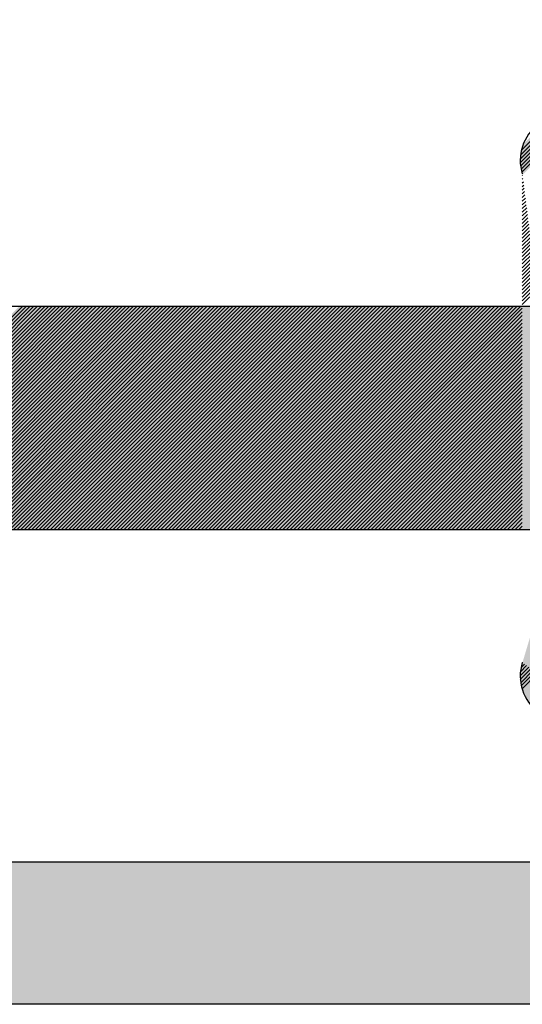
# Model space of a CAD drawing. Header units: inches. Extents: x -0.5 to 0.5, y -0.75 to 0.75.
# Tile 3 of 6: x -0.06 to 0.12, y -0.75 to -0.41. Entities that reach past the tile are written whole.
import ezdxf

# ---------------------------------------------------------------- set-up
doc = ezdxf.new("R2010")
doc.units = ezdxf.units.IN
doc.header["$MEASUREMENT"] = 0

msp = doc.modelspace()

# ---------------------------------------------------------------- hatches: boundary and pattern name
h = msp.add_hatch(color=7)
edge = h.paths.add_edge_path()
edge.add_line((-0.44304, 0.75208), (0.44304, 0.75208))
edge.add_spline(control_points=[(0.44304, 0.75208), (0.4745, 0.75208), (0.5, 0.72658), (0.5, 0.69512)], knot_values=[0, 0, 0, 0, 1, 1, 1, 1], degree=3, periodic=0)
edge.add_line((0.5, 0.69512), (0.5, -0.69513))
edge.add_spline(control_points=[(0.5, -0.69513), (0.5, -0.72659), (0.4745, -0.75209), (0.44304, -0.75209)], knot_values=[0, 0, 0, 0, 1, 1, 1, 1], degree=3, periodic=0)
edge.add_line((0.44304, -0.75209), (-0.44304, -0.75209))
edge.add_spline(control_points=[(-0.44304, -0.75209), (-0.4745, -0.75209), (-0.5, -0.72659), (-0.5, -0.69513)], knot_values=[0, 0, 0, 0, 1, 1, 1, 1], degree=3, periodic=0)
edge.add_line((-0.5, -0.69513), (-0.5, 0.69512))
edge.add_spline(control_points=[(-0.5, 0.69512), (-0.5, 0.72658), (-0.4745, 0.75208), (-0.44304, 0.75208)], knot_values=[0, 0, 0, 0, 1, 1, 1, 1], degree=3, periodic=0)
edge = h.paths.add_edge_path(flags=0)
edge.add_line((-0.39315, 0.70219), (0.39315, 0.70219))
edge.add_spline(control_points=[(0.39315, 0.70219), (0.42461, 0.70219), (0.45011, 0.67669), (0.45011, 0.64523)], knot_values=[0, 0, 0, 0, 1, 1, 1, 1], degree=3, periodic=0)
edge.add_line((0.45011, 0.64523), (0.45011, -0.64524))
edge.add_spline(control_points=[(0.45011, -0.64524), (0.45011, -0.6767), (0.42461, -0.7022), (0.39315, -0.7022)], knot_values=[0, 0, 0, 0, 1, 1, 1, 1], degree=3, periodic=0)
edge.add_line((0.39315, -0.7022), (-0.39315, -0.7022))
edge.add_spline(control_points=[(-0.39315, -0.7022), (-0.40825, -0.7022), (-0.42274, -0.6962), (-0.43343, -0.68552), (-0.44411, -0.67483), (-0.45011, -0.66035), (-0.45011, -0.64524)], knot_values=[0, 0, 0, 0, 1, 1, 1, 2, 2, 2, 2], degree=3, periodic=0)
edge.add_line((-0.45011, -0.64524), (-0.45011, 0.64523))
edge.add_spline(control_points=[(-0.45011, 0.64523), (-0.45011, 0.67669), (-0.42461, 0.70219), (-0.39315, 0.70219)], knot_values=[0, 0, 0, 0, 1, 1, 1, 1], degree=3, periodic=0)
for points in [[(0.11557, -0.45551), (0.13082, -0.44027), (0.13111, -0.44022), (0.13204, -0.44029), (0.11557, -0.45677), (0.11557, -0.45551)], [(0.11557, -0.45426), (0.12934, -0.44049), (0.13082, -0.44027), (0.11557, -0.45551), (0.11557, -0.45426)], [(0.11557, -0.45677), (0.13204, -0.44029), (0.13437, -0.44047), (0.13456, -0.44053), (0.11588, -0.45922), (0.11565, -0.45794), (0.11557, -0.45752), (0.11557, -0.45677)], [(0.11599, -0.45259), (0.12785, -0.44072), (0.12934, -0.44049), (0.11557, -0.45426), (0.11599, -0.45259)], [(0.11588, -0.45922), (0.13456, -0.44053), (0.1355, -0.44085), (0.11607, -0.46028), (0.11588, -0.45922)], [(0.11668, -0.45039), (0.1256, -0.44147), (0.12785, -0.44072), (0.11599, -0.45259), (0.11632, -0.45125), (0.11668, -0.45039)], [(0.13644, -0.44116), (0.11638, -0.46123), (0.11607, -0.46028), (0.1355, -0.44085), (0.13644, -0.44116)], [(0.03861, -0.58562), (0.11632, -0.50791), (0.11682, -0.50741), (0.11833, -0.50741), (0.11958, -0.50741), (0.12084, -0.50741), (0.12334, -0.50741), (0.1246, -0.50741), (0.1261, -0.50741), (0.12735, -0.50741), (0.12861, -0.50741), (0.12986, -0.50741), (0.13101, -0.50741), (0.13111, -0.50741), (0.13109, -0.50733), (0.13638, -0.50214), (0.17272, -0.4658), (0.17347, -0.4663), (0.17437, -0.46691), (0.17511, -0.46741), (0.17586, -0.46792), (0.17661, -0.46843), (0.17736, -0.46893), (0.17811, -0.46944), (0.17885, -0.46995), (0.1796, -0.47045), (0.18035, -0.47096), (0.1811, -0.47146), (0.18184, -0.47197), (0.18274, -0.47258), (0.18349, -0.47308), (0.18438, -0.47369), (0.18513, -0.4742), (0.18588, -0.4747), (0.18663, -0.47521), (0.18737, -0.47572), (0.18812, -0.47622), (0.18887, -0.47673), (0.18962, -0.47723), (0.19051, -0.47784), (0.19126, -0.47835), (0.19201, -0.47885), (0.19275, -0.47936), (0.1935, -0.47987), (0.19425, -0.48037), (0.195, -0.48088), (0.19589, -0.48149), (0.19664, -0.48199), (0.19739, -0.4825), (0.19814, -0.483), (0.19903, -0.48361), (0.19978, -0.48412), (0.20053, -0.48462), (0.20127, -0.48513), (0.20202, -0.48564), (0.20277, -0.48614), (0.20352, -0.48665), (0.20426, -0.48715), (0.20501, -0.48766), (0.20576, -0.48817), (0.20666, -0.48877), (0.20755, -0.48938), (0.2083, -0.48989), (0.20905, -0.49039), (0.20979, -0.4909), (0.21054, -0.4914), (0.21129, -0.49191), (0.21204, -0.49242), (0.21278, -0.49292), (0.13187, -0.57409), (0.13086, -0.5751), (0.21353, -0.49343), (0.21443, -0.49404), (0.21518, -0.49454), (0.21592, -0.49505), (0.21667, -0.49555), (0.21742, -0.49606), (0.21832, -0.49667), (0.21906, -0.49717), (0.21981, -0.49768), (0.22056, -0.49819), (0.2213, -0.49869), (0.22205, -0.4992), (0.22295, -0.49981), (0.2237, -0.50031), (0.22444, -0.50082), (0.22519, -0.50132), (0.22594, -0.50183), (0.22669, -0.50234), (0.22743, -0.50284), (0.22818, -0.50335), (0.22893, -0.50385), (0.22982, -0.50446), (0.23072, -0.50507), (0.23147, -0.50558), (0.23222, -0.50608), (0.23296, -0.50659), (0.23371, -0.50709), (0.23446, -0.5076), (0.23521, -0.50811), (0.23595, -0.50861), (0.2367, -0.50912), (0.23745, -0.50962), (0.2382, -0.51013), (0.23909, -0.51074), (0.23984, -0.51124), (0.24059, -0.51175), (0.24148, -0.51236), (0.24223, -0.51286), (0.24298, -0.51337), (0.24373, -0.51388), (0.24447, -0.51438), (0.24522, -0.51489), (0.24597, -0.51539), (0.24687, -0.516), (0.24761, -0.51651), (0.24836, -0.51701), (0.24911, -0.51752), (0.24985, -0.51803), (0.2506, -0.51853), (0.25135, -0.51904), (0.25225, -0.51964), (0.25299, -0.52015), (0.25374, -0.52066), (0.25449, -0.52116), (0.25539, -0.52177), (0.25613, -0.52228), (0.25688, -0.52278), (0.25763, -0.52329), (0.25837, -0.52379), (0.25912, -0.5243), (0.25987, -0.52481), (0.26062, -0.52531), (0.26136, -0.52582), (0.26211, -0.52633), (0.26391, -0.52754), (0.1449, -0.64655), (0.14014, -0.6498), (0.13738, -0.65156), (0.137, -0.65168), (0.13437, -0.65256), (0.13193, -0.65275), (0.13111, -0.65281), (0.13068, -0.65274), (0.12959, -0.65258), (0.12851, -0.65241), (0.12785, -0.65231), (0.12748, -0.65218), (0.12653, -0.65187), (0.12485, -0.65131), (0.12469, -0.65123), (0.12468, -0.65122), (0.12368, -0.65072), (0.12284, -0.6503), (0.12184, -0.6498), (0.12134, -0.6493), (0.12008, -0.64805), (0.11958, -0.64755), (0.11937, -0.64726), (0.11884, -0.64653), (0.11758, -0.64479), (0.11735, -0.64426), (0.11691, -0.6432), (0.11632, -0.64178), (0.11622, -0.64138), (0.11592, -0.64018), (0.11557, -0.63877), (0.11557, -0.63802), (0.11557, -0.63677), (0.11557, -0.63551), (0.11595, -0.63388), (0.11632, -0.63225), (0.1174, -0.62867), (0.11805, -0.62651), (0.11913, -0.62293), (0.11967, -0.62113), (0.12021, -0.61934), (0.12085, -0.61721), (0.1214, -0.6154), (0.12194, -0.6136), (0.12248, -0.61181), (0.12302, -0.61001), (0.12356, -0.60822), (0.1242, -0.60609), (0.12465, -0.60461), (0.12529, -0.60248), (0.12583, -0.60069), (0.12637, -0.5989), (0.12701, -0.59676), (0.12745, -0.59531), (0.12809, -0.59316), (0.12863, -0.59136), (0.12917, -0.58957), (0.12971, -0.58778), (0.13036, -0.58562), (0.12911, -0.58562), (0.12785, -0.58562), (0.1266, -0.58562), (0.12535, -0.58562), (0.12384, -0.58562), (0.12259, -0.58562), (0.12134, -0.58562), (0.12008, -0.58562), (0.11883, -0.58562), (0.11758, -0.58562), (0.11482, -0.58562), (0.11356, -0.58562), (0.11231, -0.58562), (0.11106, -0.58562), (0.1098, -0.58562), (0.1083, -0.58562), (0.10705, -0.58562), (0.10579, -0.58562), (0.10454, -0.58562), (0.10329, -0.58562), (0.10203, -0.58562), (0.10078, -0.58562), (0.09928, -0.58562), (0.09802, -0.58562), (0.09677, -0.58562), (0.09551, -0.58562), (0.09426, -0.58562), (0.09301, -0.58562), (0.0915, -0.58562), (0.09025, -0.58562), (0.089, -0.58562), (0.08774, -0.58562), (0.08649, -0.58562), (0.08524, -0.58562), (0.08373, -0.58562), (0.08248, -0.58562), (0.08123, -0.58562), (0.07997, -0.58562), (0.07872, -0.58562), (0.07746, -0.58562), (0.07596, -0.58562), (0.07471, -0.58562), (0.07345, -0.58562), (0.0722, -0.58562), (0.07095, -0.58562), (0.06969, -0.58562), (0.06819, -0.58562), (0.06694, -0.58562), (0.06568, -0.58562), (0.06443, -0.58562), (0.06318, -0.58562), (0.06192, -0.58562), (0.06042, -0.58562), (0.05916, -0.58562), (0.05791, -0.58562), (0.05666, -0.58562), (0.0554, -0.58562), (0.05415, -0.58562), (0.05265, -0.58562), (0.05139, -0.58562), (0.05014, -0.58562), (0.04889, -0.58562), (0.04763, -0.58562), (0.04638, -0.58562), (0.04487, -0.58562), (0.04362, -0.58562), (0.04237, -0.58562), (0.04111, -0.58562), (0.03986, -0.58562), (0.03861, -0.58562)], [(-0.13889, -0.58562), (-0.06042, -0.50741), (-0.05916, -0.50741), (-0.13763, -0.58562), (-0.13889, -0.58562)], [(-0.13763, -0.58562), (-0.05916, -0.50741), (-0.05791, -0.50741), (-0.13638, -0.58562), (-0.13763, -0.58562)], [(-0.13638, -0.58562), (-0.05791, -0.50741), (-0.05666, -0.50741), (-0.13487, -0.58562), (-0.13638, -0.58562)], [(-0.13487, -0.58562), (-0.05666, -0.50741), (-0.05515, -0.50741), (-0.13362, -0.58562), (-0.13487, -0.58562)], [(-0.13362, -0.58562), (-0.05515, -0.50741), (-0.0539, -0.50741), (-0.13237, -0.58562), (-0.13362, -0.58562)], [(-0.13237, -0.58562), (-0.0539, -0.50741), (-0.05265, -0.50741), (-0.13111, -0.58562), (-0.13237, -0.58562)], [(-0.13111, -0.58562), (-0.05265, -0.50741), (-0.05139, -0.50741), (-0.12986, -0.58562), (-0.13111, -0.58562)], [(-0.12986, -0.58562), (-0.05139, -0.50741), (-0.05014, -0.50741), (-0.12861, -0.58562), (-0.12986, -0.58562)], [(-0.12861, -0.58562), (-0.05014, -0.50741), (-0.04889, -0.50741), (-0.1271, -0.58562), (-0.12861, -0.58562)], [(-0.1271, -0.58562), (-0.04889, -0.50741), (-0.04738, -0.50741), (-0.12585, -0.58562), (-0.1271, -0.58562)], [(-0.12585, -0.58562), (-0.04738, -0.50741), (-0.04613, -0.50741), (-0.1246, -0.58562), (-0.12585, -0.58562)], [(-0.1246, -0.58562), (-0.04613, -0.50741), (-0.04487, -0.50741), (-0.12334, -0.58562), (-0.1246, -0.58562)], [(-0.12334, -0.58562), (-0.04487, -0.50741), (-0.04362, -0.50741), (-0.12209, -0.58562), (-0.12334, -0.58562)], [(-0.12209, -0.58562), (-0.04362, -0.50741), (-0.04237, -0.50741), (-0.12084, -0.58562), (-0.12209, -0.58562)], [(-0.12084, -0.58562), (-0.04237, -0.50741), (-0.04111, -0.50741), (-0.11933, -0.58562), (-0.12084, -0.58562)], [(-0.11933, -0.58562), (-0.04111, -0.50741), (-0.03961, -0.50741), (-0.11808, -0.58562), (-0.11933, -0.58562)], [(-0.11808, -0.58562), (-0.03961, -0.50741), (-0.03836, -0.50741), (-0.11682, -0.58562), (-0.11808, -0.58562)], [(-0.11682, -0.58562), (-0.03836, -0.50741), (-0.0371, -0.50741), (-0.11557, -0.58562), (-0.11682, -0.58562)], [(-0.11557, -0.58562), (-0.0371, -0.50741), (-0.03585, -0.50741), (-0.11432, -0.58562), (-0.11557, -0.58562)], [(-0.11432, -0.58562), (-0.03585, -0.50741), (-0.0346, -0.50741), (-0.11306, -0.58562), (-0.11432, -0.58562)], [(-0.11306, -0.58562), (-0.0346, -0.50741), (-0.03334, -0.50741), (-0.11156, -0.58562), (-0.11306, -0.58562)], [(-0.11156, -0.58562), (-0.03334, -0.50741), (-0.03184, -0.50741), (-0.11031, -0.58562), (-0.11156, -0.58562)], [(-0.11031, -0.58562), (-0.03184, -0.50741), (-0.03058, -0.50741), (-0.10905, -0.58562), (-0.11031, -0.58562)], [(-0.10905, -0.58562), (-0.03058, -0.50741), (-0.02933, -0.50741), (-0.1078, -0.58562), (-0.10905, -0.58562)], [(-0.1078, -0.58562), (-0.02933, -0.50741), (-0.02808, -0.50741), (-0.10655, -0.58562), (-0.1078, -0.58562)], [(-0.10655, -0.58562), (-0.02808, -0.50741), (-0.02682, -0.50741), (-0.10529, -0.58562), (-0.10655, -0.58562)], [(-0.10529, -0.58562), (-0.02682, -0.50741), (-0.02557, -0.50741), (-0.10379, -0.58562), (-0.10529, -0.58562)], [(-0.10379, -0.58562), (-0.02557, -0.50741), (-0.02432, -0.50741), (-0.10253, -0.58562), (-0.10379, -0.58562)], [(-0.10253, -0.58562), (-0.02432, -0.50741), (-0.02281, -0.50741), (-0.10128, -0.58562), (-0.10253, -0.58562)], [(-0.10128, -0.58562), (-0.02281, -0.50741), (-0.02156, -0.50741), (-0.10003, -0.58562), (-0.10128, -0.58562)], [(-0.10003, -0.58562), (-0.02156, -0.50741), (-0.02031, -0.50741), (-0.09877, -0.58562), (-0.10003, -0.58562)], [(-0.09877, -0.58562), (-0.02031, -0.50741), (-0.01905, -0.50741), (-0.09752, -0.58562), (-0.09877, -0.58562)], [(-0.09752, -0.58562), (-0.01905, -0.50741), (-0.0178, -0.50741), (-0.09602, -0.58562), (-0.09752, -0.58562)], [(-0.09602, -0.58562), (-0.0178, -0.50741), (-0.01655, -0.50741), (-0.09476, -0.58562), (-0.09602, -0.58562)], [(-0.09476, -0.58562), (-0.01655, -0.50741), (-0.01504, -0.50741), (-0.09351, -0.58562), (-0.09476, -0.58562)], [(-0.09351, -0.58562), (-0.01504, -0.50741), (-0.01379, -0.50741), (-0.09226, -0.58562), (-0.09351, -0.58562)], [(-0.09226, -0.58562), (-0.01379, -0.50741), (-0.01253, -0.50741), (-0.091, -0.58562), (-0.09226, -0.58562)], [(-0.091, -0.58562), (-0.01253, -0.50741), (-0.01128, -0.50741), (-0.08975, -0.58562), (-0.091, -0.58562)], [(-0.08975, -0.58562), (-0.01128, -0.50741), (-0.01003, -0.50741), (-0.08824, -0.58562), (-0.08975, -0.58562)], [(-0.08824, -0.58562), (-0.01003, -0.50741), (-0.00877, -0.50741), (-0.08699, -0.58562), (-0.08824, -0.58562)], [(-0.08699, -0.58562), (-0.00877, -0.50741), (-0.00727, -0.50741), (-0.08574, -0.58562), (-0.08699, -0.58562)], [(-0.08574, -0.58562), (-0.00727, -0.50741), (-0.00602, -0.50741), (-0.08448, -0.58562), (-0.08574, -0.58562)], [(-0.08448, -0.58562), (-0.00602, -0.50741), (-0.00476, -0.50741), (-0.08323, -0.58562), (-0.08448, -0.58562)], [(-0.08323, -0.58562), (-0.00476, -0.50741), (-0.00351, -0.50741), (-0.08198, -0.58562), (-0.08323, -0.58562)], [(-0.08198, -0.58562), (-0.00351, -0.50741), (-0.00226, -0.50741), (-0.08047, -0.58562), (-0.08198, -0.58562)], [(-0.08047, -0.58562), (-0.00226, -0.50741), (-0.001, -0.50741), (-0.07922, -0.58562), (-0.08047, -0.58562)], [(-0.07922, -0.58562), (-0.001, -0.50741), (0.0005, -0.50741), (-0.07797, -0.58562), (-0.07922, -0.58562)], [(-0.07797, -0.58562), (0.0005, -0.50741), (0.00175, -0.50741), (-0.07671, -0.58562), (-0.07797, -0.58562)], [(-0.07671, -0.58562), (0.00175, -0.50741), (0.00301, -0.50741), (-0.07546, -0.58562), (-0.07671, -0.58562)], [(-0.07546, -0.58562), (0.00301, -0.50741), (0.00426, -0.50741), (-0.07421, -0.58562), (-0.07546, -0.58562)], [(-0.07421, -0.58562), (0.00426, -0.50741), (0.00552, -0.50741), (-0.0727, -0.58562), (-0.07421, -0.58562)], [(-0.0727, -0.58562), (0.00552, -0.50741), (0.00677, -0.50741), (-0.07145, -0.58562), (-0.0727, -0.58562)], [(-0.07145, -0.58562), (0.00677, -0.50741), (0.00827, -0.50741), (-0.07019, -0.58562), (-0.07145, -0.58562)], [(-0.07019, -0.58562), (0.00827, -0.50741), (0.00953, -0.50741), (-0.06894, -0.58562), (-0.07019, -0.58562)], [(-0.06894, -0.58562), (0.00953, -0.50741), (0.01078, -0.50741), (-0.06769, -0.58562), (-0.06894, -0.58562)], [(-0.06769, -0.58562), (0.01078, -0.50741), (0.01203, -0.50741), (-0.06643, -0.58562), (-0.06769, -0.58562)], [(-0.06643, -0.58562), (0.01203, -0.50741), (0.01329, -0.50741), (-0.06493, -0.58562), (-0.06643, -0.58562)], [(-0.06493, -0.58562), (0.01329, -0.50741), (0.01454, -0.50741), (-0.06368, -0.58562), (-0.06493, -0.58562)], [(-0.06368, -0.58562), (0.01454, -0.50741), (0.01604, -0.50741), (-0.06242, -0.58562), (-0.06368, -0.58562)], [(-0.06242, -0.58562), (0.01604, -0.50741), (0.0173, -0.50741), (-0.06117, -0.58562), (-0.06242, -0.58562)], [(-0.06117, -0.58562), (0.0173, -0.50741), (0.01855, -0.50741), (-0.05992, -0.58562), (-0.06117, -0.58562)], [(-0.05992, -0.58562), (0.01855, -0.50741), (0.0198, -0.50741), (-0.05866, -0.58562), (-0.05992, -0.58562)], [(-0.05866, -0.58562), (0.0198, -0.50741), (0.02106, -0.50741), (-0.05741, -0.58562), (-0.05866, -0.58562)], [(-0.05741, -0.58562), (0.02106, -0.50741), (0.02231, -0.50741), (-0.05591, -0.58562), (-0.05741, -0.58562)], [(-0.05591, -0.58562), (0.02231, -0.50741), (0.02382, -0.50741), (-0.05465, -0.58562), (-0.05591, -0.58562)], [(-0.05465, -0.58562), (0.02382, -0.50741), (0.02507, -0.50741), (-0.0534, -0.58562), (-0.05465, -0.58562)], [(-0.0534, -0.58562), (0.02507, -0.50741), (0.02632, -0.50741), (-0.05214, -0.58562), (-0.0534, -0.58562)], [(-0.05214, -0.58562), (0.02632, -0.50741), (0.02758, -0.50741), (-0.05089, -0.58562), (-0.05214, -0.58562)], [(-0.05089, -0.58562), (0.02758, -0.50741), (0.02883, -0.50741), (-0.04964, -0.58562), (-0.05089, -0.58562)], [(-0.04964, -0.58562), (0.02883, -0.50741), (0.03008, -0.50741), (-0.04813, -0.58562), (-0.04964, -0.58562)], [(-0.04813, -0.58562), (0.03008, -0.50741), (0.03159, -0.50741), (-0.04688, -0.58562), (-0.04813, -0.58562)], [(-0.04688, -0.58562), (0.03159, -0.50741), (0.03284, -0.50741), (-0.04563, -0.58562), (-0.04688, -0.58562)], [(-0.04563, -0.58562), (0.03284, -0.50741), (0.03409, -0.50741), (-0.04437, -0.58562), (-0.04563, -0.58562)], [(-0.04437, -0.58562), (0.03409, -0.50741), (0.03535, -0.50741), (-0.04312, -0.58562), (-0.04437, -0.58562)], [(-0.04312, -0.58562), (0.03535, -0.50741), (0.0366, -0.50741), (-0.04187, -0.58562), (-0.04312, -0.58562)], [(-0.04187, -0.58562), (0.0366, -0.50741), (0.03785, -0.50741), (-0.04036, -0.58562), (-0.04187, -0.58562)], [(-0.04036, -0.58562), (0.03785, -0.50741), (0.03936, -0.50741), (-0.03911, -0.58562), (-0.04036, -0.58562)], [(-0.03911, -0.58562), (0.03936, -0.50741), (0.04061, -0.50741), (-0.03785, -0.58562), (-0.03911, -0.58562)], [(-0.03785, -0.58562), (0.04061, -0.50741), (0.04187, -0.50741), (-0.0366, -0.58562), (-0.03785, -0.58562)], [(-0.0366, -0.58562), (0.04187, -0.50741), (0.04312, -0.50741), (-0.03535, -0.58562), (-0.0366, -0.58562)], [(-0.03535, -0.58562), (0.04312, -0.50741), (0.04437, -0.50741), (-0.03409, -0.58562), (-0.03535, -0.58562)], [(-0.03409, -0.58562), (0.04437, -0.50741), (0.04563, -0.50741), (-0.03259, -0.58562), (-0.03409, -0.58562)], [(-0.03259, -0.58562), (0.04563, -0.50741), (0.04713, -0.50741), (-0.03134, -0.58562), (-0.03259, -0.58562)], [(-0.03134, -0.58562), (0.04713, -0.50741), (0.04838, -0.50741), (-0.03008, -0.58562), (-0.03134, -0.58562)], [(-0.03008, -0.58562), (0.04838, -0.50741), (0.04964, -0.50741), (-0.02883, -0.58562), (-0.03008, -0.58562)], [(-0.02883, -0.58562), (0.04964, -0.50741), (0.05089, -0.50741), (-0.02758, -0.58562), (-0.02883, -0.58562)], [(-0.02758, -0.58562), (0.05089, -0.50741), (0.05214, -0.50741), (-0.02632, -0.58562), (-0.02758, -0.58562)], [(-0.02632, -0.58562), (0.05214, -0.50741), (0.0534, -0.50741), (-0.02482, -0.58562), (-0.02632, -0.58562)], [(-0.02482, -0.58562), (0.0534, -0.50741), (0.0549, -0.50741), (-0.02357, -0.58562), (-0.02482, -0.58562)], [(-0.02357, -0.58562), (0.0549, -0.50741), (0.05616, -0.50741), (-0.02231, -0.58562), (-0.02357, -0.58562)], [(-0.02231, -0.58562), (0.05616, -0.50741), (0.05741, -0.50741), (-0.02106, -0.58562), (-0.02231, -0.58562)], [(-0.02106, -0.58562), (0.05741, -0.50741), (0.05866, -0.50741), (-0.0198, -0.58562), (-0.02106, -0.58562)], [(-0.0198, -0.58562), (0.05866, -0.50741), (0.05992, -0.50741), (-0.01855, -0.58562), (-0.0198, -0.58562)], [(-0.01855, -0.58562), (0.05992, -0.50741), (0.06117, -0.50741), (-0.01705, -0.58562), (-0.01855, -0.58562)], [(-0.01705, -0.58562), (0.06117, -0.50741), (0.06242, -0.50741), (-0.01579, -0.58562), (-0.01705, -0.58562)], [(-0.01579, -0.58562), (0.06242, -0.50741), (0.06393, -0.50741), (-0.01454, -0.58562), (-0.01579, -0.58562)], [(-0.01454, -0.58562), (0.06393, -0.50741), (0.06518, -0.50741), (-0.01329, -0.58562), (-0.01454, -0.58562)], [(-0.01329, -0.58562), (0.06518, -0.50741), (0.06643, -0.50741), (-0.01203, -0.58562), (-0.01329, -0.58562)], [(-0.01203, -0.58562), (0.06643, -0.50741), (0.06769, -0.50741), (-0.01078, -0.58562), (-0.01203, -0.58562)], [(-0.01078, -0.58562), (0.06769, -0.50741), (0.06894, -0.50741), (-0.00928, -0.58562), (-0.01078, -0.58562)], [(0.07019, -0.50741), (-0.00802, -0.58562), (-0.00928, -0.58562), (0.06894, -0.50741), (0.07019, -0.50741)], [(-0.00802, -0.58562), (0.07019, -0.50741), (0.0717, -0.50741), (-0.00677, -0.58562), (-0.00802, -0.58562)], [(-0.00677, -0.58562), (0.0717, -0.50741), (0.07295, -0.50741), (-0.00552, -0.58562), (-0.00677, -0.58562)], [(-0.00552, -0.58562), (0.07295, -0.50741), (0.07421, -0.50741), (-0.00426, -0.58562), (-0.00552, -0.58562)], [(-0.00426, -0.58562), (0.07421, -0.50741), (0.07546, -0.50741), (-0.00301, -0.58562), (-0.00426, -0.58562)], [(-0.00301, -0.58562), (0.07546, -0.50741), (0.07671, -0.50741), (-0.0015, -0.58562), (-0.00301, -0.58562)], [(-0.0015, -0.58562), (0.07671, -0.50741), (0.07797, -0.50741), (-0.00025, -0.58562), (-0.0015, -0.58562)], [(-0.00025, -0.58562), (0.07797, -0.50741), (0.07947, -0.50741), (0.001, -0.58562), (-0.00025, -0.58562)], [(0.001, -0.58562), (0.07947, -0.50741), (0.08072, -0.50741), (0.00226, -0.58562), (0.001, -0.58562)], [(0.00226, -0.58562), (0.08072, -0.50741), (0.08198, -0.50741), (0.00351, -0.58562), (0.00226, -0.58562)], [(0.00351, -0.58562), (0.08198, -0.50741), (0.08323, -0.50741), (0.00476, -0.58562), (0.00351, -0.58562)], [(0.00476, -0.58562), (0.08323, -0.50741), (0.08448, -0.50741), (0.00627, -0.58562), (0.00476, -0.58562)], [(0.00627, -0.58562), (0.08448, -0.50741), (0.08574, -0.50741), (0.00752, -0.58562), (0.00627, -0.58562)], [(0.00752, -0.58562), (0.08574, -0.50741), (0.08724, -0.50741), (0.00877, -0.58562), (0.00752, -0.58562)], [(0.00877, -0.58562), (0.08724, -0.50741), (0.0885, -0.50741), (0.01003, -0.58562), (0.00877, -0.58562)], [(0.01003, -0.58562), (0.0885, -0.50741), (0.08975, -0.50741), (0.01128, -0.58562), (0.01003, -0.58562)], [(0.01128, -0.58562), (0.08975, -0.50741), (0.091, -0.50741), (0.01253, -0.58562), (0.01128, -0.58562)], [(0.01253, -0.58562), (0.091, -0.50741), (0.09226, -0.50741), (0.01404, -0.58562), (0.01253, -0.58562)], [(0.01404, -0.58562), (0.09226, -0.50741), (0.09351, -0.50741), (0.01529, -0.58562), (0.01404, -0.58562)], [(0.01529, -0.58562), (0.09351, -0.50741), (0.09501, -0.50741), (0.01655, -0.58562), (0.01529, -0.58562)], [(0.01655, -0.58562), (0.09501, -0.50741), (0.09627, -0.50741), (0.0178, -0.58562), (0.01655, -0.58562)], [(0.0178, -0.58562), (0.09627, -0.50741), (0.09752, -0.50741), (0.01905, -0.58562), (0.0178, -0.58562)], [(0.01905, -0.58562), (0.09752, -0.50741), (0.09877, -0.50741), (0.02031, -0.58562), (0.01905, -0.58562)], [(0.02031, -0.58562), (0.09877, -0.50741), (0.10003, -0.50741), (0.02181, -0.58562), (0.02031, -0.58562)], [(0.02181, -0.58562), (0.10003, -0.50741), (0.10128, -0.50741), (0.02306, -0.58562), (0.02181, -0.58562)], [(0.02306, -0.58562), (0.10128, -0.50741), (0.10279, -0.50741), (0.02432, -0.58562), (0.02306, -0.58562)], [(0.02432, -0.58562), (0.10279, -0.50741), (0.10404, -0.50741), (0.02557, -0.58562), (0.02432, -0.58562)], [(0.02557, -0.58562), (0.10404, -0.50741), (0.10529, -0.50741), (0.02682, -0.58562), (0.02557, -0.58562)], [(0.02682, -0.58562), (0.10529, -0.50741), (0.10655, -0.50741), (0.02808, -0.58562), (0.02682, -0.58562)], [(0.02808, -0.58562), (0.10655, -0.50741), (0.1078, -0.50741), (0.02933, -0.58562), (0.02808, -0.58562)], [(0.02933, -0.58562), (0.1078, -0.50741), (0.10905, -0.50741), (0.03084, -0.58562), (0.02933, -0.58562)], [(0.03084, -0.58562), (0.10905, -0.50741), (0.11056, -0.50741), (0.03209, -0.58562), (0.03084, -0.58562)], [(0.03209, -0.58562), (0.11056, -0.50741), (0.11181, -0.50741), (0.03334, -0.58562), (0.03209, -0.58562)], [(0.03334, -0.58562), (0.11181, -0.50741), (0.11306, -0.50741), (0.0346, -0.58562), (0.03334, -0.58562)], [(0.0346, -0.58562), (0.11306, -0.50741), (0.11432, -0.50741), (0.03585, -0.58562), (0.0346, -0.58562)], [(0.03585, -0.58562), (0.11432, -0.50741), (0.11557, -0.50741), (0.0371, -0.58562), (0.03585, -0.58562)], [(0.0371, -0.58562), (0.11557, -0.50741), (0.11682, -0.50741), (0.11632, -0.50791), (0.03861, -0.58562), (0.0371, -0.58562)]]:
    msp.add_hatch(color=7).paths.add_polyline_path(points)

# ---------------------------------------------------------------- linework, layer by layer
at = {"color": 7}
for p, q in [((0.11555, -0.45561), (0.13093, -0.44022)), ((0.11556, -0.45689), (0.13221, -0.44024)), ((0.11565, -0.45422), (0.12954, -0.44032)), ((0.11567, -0.45808), (0.1334, -0.44035)), ((0.11585, -0.45919), (0.13451, -0.44053)), ((0.11591, -0.45266), (0.12798, -0.44058)), ((0.1161, -0.46023), (0.13556, -0.44078)), ((0.11628, -0.46135), (0.11635, -0.46128)), ((0.11628, -0.46264), (0.11649, -0.46243)), ((0.11628, -0.46394), (0.11664, -0.46358)), ((0.11628, -0.46523), (0.11679, -0.46473)), ((0.11628, -0.46653), (0.11693, -0.46588)), ((0.11628, -0.46782), (0.11708, -0.46703)), ((0.11628, -0.46912), (0.11722, -0.46818)), ((0.11628, -0.47041), (0.11737, -0.46932)), ((0.11628, -0.47171), (0.11751, -0.47047)), ((0.11628, -0.473), (0.11766, -0.47162)), ((0.11628, -0.4743), (0.11781, -0.47277)), ((0.11628, -0.47559), (0.11795, -0.47392)), ((0.11628, -0.47689), (0.1181, -0.47507)), ((0.11628, -0.47818), (0.11824, -0.47622)), ((0.11628, -0.47947), (0.11839, -0.47737)), ((0.11628, -0.48077), (0.11854, -0.47851)), ((0.11628, -0.48206), (0.11868, -0.47966)), ((0.11628, -0.48336), (0.11883, -0.48081)), ((0.11628, -0.48465), (0.11897, -0.48196)), ((0.11628, -0.48595), (0.11912, -0.48311)), ((0.11628, -0.48724), (0.11926, -0.48426)), ((0.11628, -0.48854), (0.11941, -0.48541)), ((0.11628, -0.48983), (0.11956, -0.48656)), ((0.11628, -0.49113), (0.1197, -0.4877)), ((0.11628, -0.49242), (0.11985, -0.48885)), ((0.11628, -0.49372), (0.11999, -0.49)), ((0.11628, -0.49501), (0.12014, -0.49115)), ((0.11628, -0.4963), (0.12029, -0.4923)), ((0.11628, -0.4976), (0.12043, -0.49345)), ((0.11628, -0.49889), (0.12058, -0.4946)), ((0.11628, -0.50019), (0.12072, -0.49575)), ((0.11628, -0.50148), (0.12087, -0.4969)), ((0.11628, -0.50278), (0.12101, -0.49804)), ((0.11628, -0.50407), (0.12116, -0.49919)), ((0.11628, -0.50537), (0.12131, -0.50034)), ((0.11628, -0.50666), (0.12145, -0.50149)), ((0.13101, -0.50732), (-0.23001, -0.50732)), ((-0.13755, -0.58572), (-0.05915, -0.50732)), ((-0.13626, -0.58572), (-0.05785, -0.50732)), ((-0.13496, -0.58572), (-0.05656, -0.50732)), ((-0.13367, -0.58572), (-0.05526, -0.50732)), ((-0.13237, -0.58572), (-0.05397, -0.50732)), ((-0.13108, -0.58572), (-0.05267, -0.50732)), ((-0.12978, -0.58572), (-0.05138, -0.50732)), ((-0.12849, -0.58572), (-0.05008, -0.50732)), ((-0.12719, -0.58572), (-0.04879, -0.50732)), ((-0.1259, -0.58572), (-0.0475, -0.50732)), ((-0.1246, -0.58572), (-0.0462, -0.50732)), ((-0.12331, -0.58572), (-0.04491, -0.50732)), ((-0.12202, -0.58572), (-0.04361, -0.50732)), ((-0.12072, -0.58572), (-0.04232, -0.50732)), ((-0.11943, -0.58572), (-0.04102, -0.50732)), ((-0.11813, -0.58572), (-0.03973, -0.50732)), ((-0.11684, -0.58572), (-0.03843, -0.50732)), ((-0.11554, -0.58572), (-0.03714, -0.50732)), ((-0.11425, -0.58572), (-0.03584, -0.50732)), ((-0.11295, -0.58572), (-0.03455, -0.50732)), ((-0.11166, -0.58572), (-0.03326, -0.50732)), ((-0.11036, -0.58572), (-0.03196, -0.50732)), ((-0.10907, -0.58572), (-0.03067, -0.50732)), ((-0.10777, -0.58572), (-0.02937, -0.50732)), ((-0.10648, -0.58572), (-0.02808, -0.50732)), ((-0.10519, -0.58572), (-0.02678, -0.50732)), ((-0.10389, -0.58572), (-0.02549, -0.50732)), ((-0.1026, -0.58572), (-0.02419, -0.50732)), ((-0.1013, -0.58572), (-0.0229, -0.50732)), ((-0.10001, -0.58572), (-0.0216, -0.50732)), ((-0.09871, -0.58572), (-0.02031, -0.50732)), ((-0.09742, -0.58572), (-0.01901, -0.50732)), ((-0.09612, -0.58572), (-0.01772, -0.50732)), ((-0.09483, -0.58572), (-0.01643, -0.50732)), ((-0.09353, -0.58572), (-0.01513, -0.50732)), ((-0.09224, -0.58572), (-0.01384, -0.50732)), ((-0.09094, -0.58572), (-0.01254, -0.50732)), ((-0.08965, -0.58572), (-0.01125, -0.50732)), ((-0.08836, -0.58572), (-0.00995, -0.50732)), ((-0.08706, -0.58572), (-0.00866, -0.50732)), ((-0.08577, -0.58572), (-0.00736, -0.50732)), ((-0.08447, -0.58572), (-0.00607, -0.50732)), ((-0.08318, -0.58572), (-0.00477, -0.50732)), ((-0.08188, -0.58572), (-0.00348, -0.50732)), ((-0.08059, -0.58572), (-0.00218, -0.50732)), ((-0.07929, -0.58572), (-0.00089, -0.50732)), ((-0.078, -0.58572), (0.0004, -0.50732)), ((-0.0767, -0.58572), (0.0017, -0.50732)), ((-0.07541, -0.58572), (0.00299, -0.50732)), ((-0.07411, -0.58572), (0.00429, -0.50732)), ((-0.07282, -0.58572), (0.00558, -0.50732)), ((-0.07153, -0.58572), (0.00688, -0.50732)), ((-0.07023, -0.58572), (0.00817, -0.50732)), ((-0.06894, -0.58572), (0.00947, -0.50732)), ((-0.06764, -0.58572), (0.01076, -0.50732)), ((-0.06635, -0.58572), (0.01206, -0.50732)), ((-0.06505, -0.58572), (0.01335, -0.50732)), ((-0.06376, -0.58572), (0.01465, -0.50732)), ((-0.06246, -0.58572), (0.01594, -0.50732)), ((-0.06117, -0.58572), (0.01723, -0.50732)), ((-0.05987, -0.58572), (0.01853, -0.50732)), ((-0.05858, -0.58572), (0.01982, -0.50732)), ((-0.05729, -0.58572), (0.02112, -0.50732)), ((-0.05599, -0.58572), (0.02241, -0.50732)), ((-0.0547, -0.58572), (0.02371, -0.50732)), ((-0.0534, -0.58572), (0.025, -0.50732)), ((-0.05211, -0.58572), (0.0263, -0.50732)), ((-0.05081, -0.58572), (0.02759, -0.50732)), ((-0.04952, -0.58572), (0.02889, -0.50732)), ((-0.04822, -0.58572), (0.03018, -0.50732)), ((-0.04693, -0.58572), (0.03148, -0.50732)), ((-0.04563, -0.58572), (0.03277, -0.50732)), ((-0.04434, -0.58572), (0.03406, -0.50732)), ((-0.04304, -0.58572), (0.03536, -0.50732)), ((-0.04175, -0.58572), (0.03665, -0.50732)), ((-0.04046, -0.58572), (0.03795, -0.50732)), ((-0.03916, -0.58572), (0.03924, -0.50732)), ((-0.03787, -0.58572), (0.04054, -0.50732)), ((-0.03657, -0.58572), (0.04183, -0.50732)), ((-0.03528, -0.58572), (0.04313, -0.50732)), ((-0.03398, -0.58572), (0.04442, -0.50732)), ((-0.03269, -0.58572), (0.04572, -0.50732)), ((-0.03139, -0.58572), (0.04701, -0.50732)), ((-0.0301, -0.58572), (0.04831, -0.50732)), ((-0.0288, -0.58572), (0.0496, -0.50732)), ((-0.02751, -0.58572), (0.05089, -0.50732)), ((-0.02621, -0.58572), (0.05219, -0.50732)), ((-0.02492, -0.58572), (0.05348, -0.50732)), ((-0.02363, -0.58572), (0.05478, -0.50732)), ((-0.02233, -0.58572), (0.05607, -0.50732)), ((-0.02104, -0.58572), (0.05737, -0.50732)), ((-0.01974, -0.58572), (0.05866, -0.50732)), ((-0.01845, -0.58572), (0.05996, -0.50732)), ((-0.01715, -0.58572), (0.06125, -0.50732)), ((-0.01586, -0.58572), (0.06255, -0.50732)), ((-0.01456, -0.58572), (0.06384, -0.50732)), ((-0.01327, -0.58572), (0.06513, -0.50732)), ((-0.01197, -0.58572), (0.06643, -0.50732)), ((-0.01068, -0.58572), (0.06772, -0.50732)), ((-0.00938, -0.58572), (0.06902, -0.50732)), ((-0.00809, -0.58572), (0.07031, -0.50732)), ((-0.0068, -0.58572), (0.07161, -0.50732)), ((-0.0055, -0.58572), (0.0729, -0.50732)), ((-0.00421, -0.58572), (0.0742, -0.50732)), ((-0.00291, -0.58572), (0.07549, -0.50732)), ((-0.00162, -0.58572), (0.07679, -0.50732)), ((-0.00032, -0.58572), (0.07808, -0.50732)), ((0.00097, -0.58572), (0.07938, -0.50732)), ((0.00227, -0.58572), (0.08067, -0.50732)), ((0.00356, -0.58572), (0.08196, -0.50732)), ((0.00486, -0.58572), (0.08326, -0.50732)), ((0.00615, -0.58572), (0.08455, -0.50732)), ((0.00745, -0.58572), (0.08585, -0.50732)), ((0.00874, -0.58572), (0.08714, -0.50732)), ((0.01003, -0.58572), (0.08844, -0.50732)), ((0.01133, -0.58572), (0.08973, -0.50732)), ((0.01262, -0.58572), (0.09103, -0.50732)), ((0.01392, -0.58572), (0.09232, -0.50732)), ((0.01521, -0.58572), (0.09362, -0.50732)), ((0.01651, -0.58572), (0.09491, -0.50732)), ((0.0178, -0.58572), (0.09621, -0.50732)), ((0.0191, -0.58572), (0.0975, -0.50732)), ((0.02039, -0.58572), (0.09879, -0.50732)), ((0.02169, -0.58572), (0.10009, -0.50732)), ((0.02298, -0.58572), (0.10138, -0.50732)), ((0.02428, -0.58572), (0.10268, -0.50732)), ((0.02557, -0.58572), (0.10397, -0.50732)), ((0.02686, -0.58572), (0.10527, -0.50732)), ((0.02816, -0.58572), (0.10656, -0.50732)), ((0.02945, -0.58572), (0.10786, -0.50732)), ((0.03075, -0.58572), (0.10915, -0.50732)), ((0.03204, -0.58572), (0.11045, -0.50732)), ((0.03334, -0.58572), (0.11174, -0.50732)), ((0.03463, -0.58572), (0.11304, -0.50732)), ((0.03593, -0.58572), (0.11433, -0.50732)), ((0.03722, -0.58572), (0.11562, -0.50732)), ((0.03852, -0.58572), (0.11628, -0.50796)), ((0.03981, -0.58572), (0.11628, -0.50925)), ((0.0411, -0.58572), (0.11628, -0.51054)), ((0.0424, -0.58572), (0.11628, -0.51184)), ((0.04369, -0.58572), (0.11628, -0.51313)), ((0.04499, -0.58572), (0.11628, -0.51443)), ((0.04628, -0.58572), (0.11628, -0.51572)), ((0.04758, -0.58572), (0.11628, -0.51702)), ((0.04887, -0.58572), (0.11628, -0.51831)), ((0.05017, -0.58572), (0.11628, -0.51961)), ((0.05146, -0.58572), (0.11628, -0.5209)), ((0.05276, -0.58572), (0.11628, -0.5222)), ((0.05405, -0.58572), (0.11628, -0.52349)), ((0.05535, -0.58572), (0.11628, -0.52479)), ((0.05664, -0.58572), (0.11628, -0.52608)), ((0.05793, -0.58572), (0.11628, -0.52737)), ((0.05923, -0.58572), (0.11628, -0.52867)), ((0.06052, -0.58572), (0.11628, -0.52996)), ((0.06182, -0.58572), (0.11628, -0.53126)), ((0.06311, -0.58572), (0.11628, -0.53255)), ((0.06441, -0.58572), (0.11628, -0.53385)), ((0.0657, -0.58572), (0.11628, -0.53514)), ((0.067, -0.58572), (0.11628, -0.53644)), ((0.06829, -0.58572), (0.11628, -0.53773)), ((0.06959, -0.58572), (0.11628, -0.53903)), ((0.07088, -0.58572), (0.11628, -0.54032)), ((0.07218, -0.58572), (0.11628, -0.54162)), ((0.07347, -0.58572), (0.11628, -0.54291)), ((0.07476, -0.58572), (0.11628, -0.5442)), ((0.07606, -0.58572), (0.11628, -0.5455)), ((0.07735, -0.58572), (0.11628, -0.54679)), ((0.07865, -0.58572), (0.11628, -0.54809)), ((0.07994, -0.58572), (0.11628, -0.54938)), ((0.08124, -0.58572), (0.11628, -0.55068)), ((0.08253, -0.58572), (0.11628, -0.55197)), ((0.08383, -0.58572), (0.11628, -0.55327)), ((0.08512, -0.58572), (0.11628, -0.55456)), ((0.08642, -0.58572), (0.11628, -0.55586)), ((0.08771, -0.58572), (0.11628, -0.55715)), ((0.08901, -0.58572), (0.11628, -0.55845)), ((0.0903, -0.58572), (0.11628, -0.55974)), ((0.09159, -0.58572), (0.11628, -0.56103)), ((0.09289, -0.58572), (0.11628, -0.56233)), ((0.09418, -0.58572), (0.11628, -0.56362)), ((0.09548, -0.58572), (0.11628, -0.56492)), ((0.09677, -0.58572), (0.11628, -0.56621)), ((0.09807, -0.58572), (0.11628, -0.56751)), ((0.09936, -0.58572), (0.11628, -0.5688)), ((0.10066, -0.58572), (0.11628, -0.5701)), ((0.10195, -0.58572), (0.11628, -0.57139)), ((0.10325, -0.58572), (0.11628, -0.57269)), ((0.10454, -0.58572), (0.11628, -0.57398)), ((0.10584, -0.58572), (0.11628, -0.57528)), ((0.10713, -0.58572), (0.11628, -0.57657)), ((0.10842, -0.58572), (0.11628, -0.57786)), ((0.10972, -0.58572), (0.11628, -0.57916)), ((0.11101, -0.58572), (0.11628, -0.58045)), ((0.11231, -0.58572), (0.11628, -0.58175)), ((0.1136, -0.58572), (0.11628, -0.58304)), ((0.13101, -0.58572), (-0.17853, -0.58572)), ((0.1149, -0.58572), (0.11628, -0.58434)), ((0.11619, -0.58572), (0.11628, -0.58563)), ((0.11554, -0.63686), (0.11854, -0.63387)), ((0.11558, -0.63812), (0.11928, -0.63442)), ((0.11561, -0.6355), (0.11779, -0.63331)), ((0.11571, -0.63928), (0.12002, -0.63497)), ((0.11583, -0.63399), (0.11705, -0.63276)), ((0.11626, -0.63226), (0.11631, -0.63221)), ((0.11591, -0.64038), (0.12076, -0.63552)), ((0.11617, -0.64141), (0.12151, -0.63607))]:
    msp.add_line(p, q, dxfattribs=at)
for points in [[(0.39315, -0.7022), (-0.39315, -0.7022)], [(0.44304, -0.75209), (-0.44304, -0.75209)]]:
    msp.add_lwpolyline(points, dxfattribs=at)
for points in [[(0.1403, -0.44298), (0.13473, -0.43917), (0.12735, -0.43932), (0.12193, -0.44334), (0.11651, -0.44737), (0.11424, -0.4544), (0.11628, -0.46083)], [(0.11628, -0.6322), (0.11424, -0.63863), (0.11651, -0.64566), (0.12193, -0.64969), (0.12735, -0.65371), (0.13473, -0.65386), (0.1403, -0.65005)]]:
    msp.add_open_spline(points, degree=3, knots=[0, 0, 0, 0, 1, 1, 1, 2, 2, 2, 2], dxfattribs=at)

doc.saveas('drawing.dxf')
